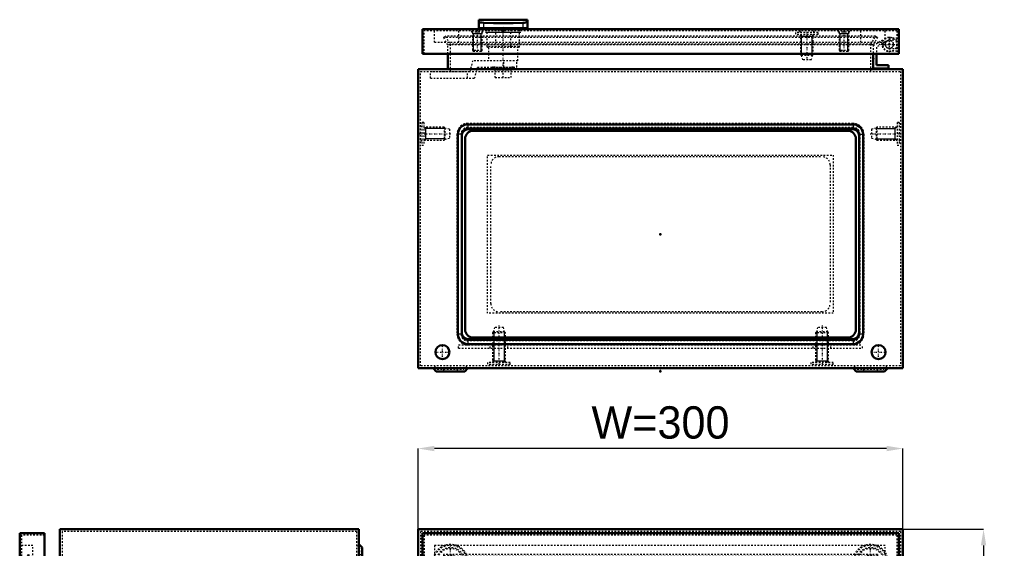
# Model space of a CAD drawing. Header units: millimetres. Extents: x 0 to 1187, y 0 to 972.
# Tile 3 of 4: x 6 to 615, y 645 to 972. Entities that reach past the tile are written whole.
import ezdxf

# ---------------------------------------------------------------- set-up
doc = ezdxf.new("R2010")
doc.units = ezdxf.units.MM
doc.linetypes.add('Center', pattern=[1.5, 0.45, -0.5, 0.05, -0.5])
doc.linetypes.add('Dashed', pattern=[2, 1, -1])
for name, color, linetype, lineweight in [('2d ConnectionPoints', 7, 'Continuous', 50), ('AM_0', 7, 'Continuous', 50), ('AM_4', 3, 'Continuous', 25), ('AM_5', 3, 'Continuous', 25), ('AM_7', 7, 'Center', 25), ('AM_9', 6, 'Dashed', 25)]:
    doc.layers.add(name, color=color, linetype=linetype, lineweight=lineweight)
doc.dimstyles.new('ISO-25', dxfattribs={"dimtxt": 2.5, "dimasz": 2.5, "dimexe": 1.25, "dimexo": 0.625, "dimtad": 1, "dimtxsty": 'Standard', "dimcen": 2.5, "dimadec": 0, "dimazin": 0, "dimtfac": 1, "dimtmove": 0, "dimatfit": 3, "dimfxl": 1, "dimarcsym": 0})

# ---------------------------------------------------------------- blocks, each defined once
blk = doc.blocks.new('13_ADP04030R5_0__0_in_MAS0403021R5_0__1300')
at = {"layer": 'AM_0'}
for p, q in [((5.8, 654.2), (21.2, 654.2)), ((5.8, 654.2), (5.8, 259.2)), ((21.2, 654.2), (21.2, 259.2)), ((5.8, 259.2), (21.2, 259.2))]:
    blk.add_line(p, q, dxfattribs=at)
at = {"layer": 'AM_5'}
for p, q in [((8.6, 609.2), (8.6, 608.59)), ((8.6, 609.2), (8.6, 603.2)), ((10.3, 608.59), (8.6, 608.59)), ((10.3, 603.81), (8.6, 603.81)), ((8.6, 603.2), (8.6, 603.81)), ((19.6, 608.59), (10.3, 608.59)), ((19.6, 603.81), (10.3, 603.81)), ((8.6, 310.2), (8.6, 309.59)), ((8.6, 310.2), (8.6, 304.2)), ((10.3, 309.59), (8.6, 309.59)), ((10.3, 304.81), (8.6, 304.81)), ((8.6, 304.2), (8.6, 304.81)), ((19.6, 309.59), (10.3, 309.59)), ((19.6, 304.81), (10.3, 304.81)), ((9.1, 303.2), (10.27, 302.43)), ((10.27, 303.2), (10.27, 295.2)), ((10.3, 302.43), (10.27, 302.43)), ((22.1, 302.43), (10.3, 302.43)), ((9.1, 295.2), (10.27, 295.97)), ((10.3, 295.97), (10.27, 295.97)), ((22.1, 295.97), (10.3, 295.97))]:
    blk.add_line(p, q, dxfattribs=at)
at = {"layer": 'AM_7'}
for p, q in [((6.37, 606.2), (20.23, 606.2)), ((6.37, 307.2), (20.23, 307.2)), ((6.1, 299.2), (25.79, 299.2))]:
    blk.add_line(p, q, dxfattribs=at)
at = {"layer": 'AM_9'}
for p, q in [((21.2, 653), (7, 653)), ((7, 653), (7, 260.4)), ((14, 646.7), (7, 646.7)), ((14, 266.7), (14, 646.7)), ((14, 631.7), (7, 631.7)), ((7.8, 609.7), (7, 609.7)), ((7.8, 609.7), (7.8, 602.7)), ((18.99, 609.2), (7.8, 609.2)), ((19.6, 608.59), (18.99, 609.2)), ((18.99, 609.2), (18.99, 603.2)), ((18.99, 603.2), (19.6, 603.81)), ((19.6, 608.59), (19.6, 603.81)), ((7, 602.7), (7.8, 602.7)), ((7.8, 603.2), (18.99, 603.2)), ((11.2, 583.95), (11.2, 559.45)), ((11.2, 583.95), (19.4, 583.95)), ((12.13, 559.45), (12.13, 583.95)), ((12.7, 583.95), (12.7, 559.45)), ((17.9, 583.95), (17.9, 559.45)), ((19.4, 583.95), (19.4, 559.45)), ((11.2, 559.45), (19.4, 559.45)), ((7, 468.7), (5.8, 468.7)), ((7, 467.45), (5.8, 467.45)), ((7, 466.85), (5.8, 466.85)), ((7, 461.67), (5.8, 461.67)), ((7, 451.73), (5.8, 451.73)), ((7, 446.55), (5.8, 446.55)), ((7, 445.95), (5.8, 445.95)), ((5.8, 444.7), (7, 444.7)), ((11.2, 353.95), (11.2, 329.45)), ((11.2, 353.95), (19.4, 353.95)), ((12.13, 329.45), (12.13, 353.95)), ((12.7, 353.95), (12.7, 329.45)), ((17.9, 353.95), (17.9, 329.45)), ((19.4, 353.95), (19.4, 329.45)), ((11.2, 329.45), (19.4, 329.45)), ((7.8, 310.7), (7, 310.7)), ((7.8, 310.7), (7.8, 303.7)), ((18.99, 310.2), (7.8, 310.2)), ((9.1, 306.2), (7.9, 306.2)), ((7.9, 306.2), (7.9, 292.2)), ((9.1, 306.2), (9.1, 292.2)), ((19.6, 309.59), (18.99, 310.2)), ((18.99, 310.2), (18.99, 304.2)), ((18.99, 304.2), (19.6, 304.81)), ((19.6, 309.59), (19.6, 304.81)), ((7.9, 303.7), (7, 303.28)), ((7, 303.7), (7.8, 303.7)), ((7.8, 304.2), (18.99, 304.2)), ((21.6, 303.2), (9.1, 303.2)), ((22.1, 302.7), (21.6, 303.2)), ((21.6, 303.2), (21.6, 295.2)), ((24.9, 301.95), (22.1, 302.7)), ((22.1, 302.7), (22.1, 295.7)), ((24.9, 301.95), (24.9, 296.45)), ((7, 295.12), (7.9, 294.7)), ((9.1, 295.2), (21.6, 295.2)), ((21.6, 295.2), (22.1, 295.7)), ((22.1, 295.7), (24.9, 296.45)), ((7.9, 292.2), (9.1, 292.2)), ((14, 281.7), (7, 281.7)), ((14, 266.7), (7, 266.7)), ((7, 260.4), (21.2, 260.4))]:
    blk.add_line(p, q, dxfattribs=at)
blk = doc.blocks.new('15_MAS0403021_0__0_in_MAS0403021R5_0__1300')
at = {"layer": 'AM_0'}
for p, q in [((30.6, 656.7), (30.6, 256.7)), ((30.6, 656.7), (215.8, 656.7)), ((215.8, 656.7), (215.8, 256.7)), ((217.8, 645.48), (215.8, 647.48)), ((217.8, 627.92), (217.8, 645.48)), ((30.6, 638.4), (21.2, 638.4)), ((215.8, 625.92), (217.8, 627.92)), ((217.8, 285.48), (215.8, 287.48)), ((217.8, 267.92), (217.8, 285.48)), ((21.2, 275), (30.6, 275)), ((215.8, 265.92), (217.8, 267.92)), ((30.6, 256.7), (215.8, 256.7))]:
    blk.add_line(p, q, dxfattribs=at)
at = {"layer": 'AM_5'}
for p, q in [((193.3, 634.93), (201.3, 634.93)), ((201.3, 634.93), (203.3, 634.93)), ((203.3, 634.93), (211.13, 634.93)), ((212.3, 635.7), (211.13, 634.93)), ((211.13, 635.7), (211.13, 627.7)), ((193.3, 628.47), (201.3, 628.47)), ((201.3, 628.47), (203.3, 628.47)), ((203.3, 628.47), (211.13, 628.47)), ((212.3, 627.7), (211.13, 628.47)), ((193.3, 284.93), (201.3, 284.93)), ((201.3, 284.93), (203.3, 284.93)), ((203.3, 284.93), (211.13, 284.93)), ((212.3, 285.7), (211.13, 284.93)), ((211.13, 285.7), (211.13, 277.7)), ((193.3, 278.47), (201.3, 278.47)), ((201.3, 278.47), (203.3, 278.47)), ((203.3, 278.47), (211.13, 278.47)), ((212.3, 277.7), (211.13, 278.47))]:
    blk.add_line(p, q, dxfattribs=at)
for centre in [(70.6, 581.7), (70.6, 331.7)]:
    blk.add_arc(centre, 3.23, 75, 15, dxfattribs=at)
at = {"layer": 'AM_7'}
for p, q in [((214.23, 636.7), (217.97, 636.7)), ((189.3, 631.7), (215.59, 631.7)), ((70.6, 574.35), (70.6, 589.05)), ((63.25, 581.7), (77.95, 581.7)), ((70.6, 324.35), (70.6, 339.05)), ((63.25, 331.7), (77.95, 331.7)), ((189.3, 281.7), (215.59, 281.7)), ((214.23, 276.7), (217.97, 276.7)), ((70.96, 260.79), (70.96, 256.5)), ((194.64, 260.79), (194.64, 256.5)), ((205.8, 256.63), (205.8, 258.17))]:
    blk.add_line(p, q, dxfattribs=at)
at = {"layer": 'AM_9'}
for p, q in [((32, 655.3), (32, 258.1)), ((214.4, 655.3), (32, 655.3)), ((214.4, 655.3), (214.4, 258.1)), ((216.4, 644.9), (214.4, 646.9)), ((11, 641.06), (10.3, 639.84)), ((15.6, 638.4), (11, 641.06)), ((11, 641.06), (11, 272.34)), ((216.4, 628.5), (216.4, 644.9)), ((217.8, 640.95), (216.4, 640.95)), ((10.3, 639.84), (15.22, 637)), ((10.3, 639.84), (10.3, 273.56)), ((15.22, 637), (15.22, 276.4)), ((15.22, 637), (32, 637)), ((21.2, 638.4), (15.6, 638.4)), ((15.6, 638.4), (15.6, 275)), ((193.3, 635.2), (190.5, 634.45)), ((190.5, 634.45), (190.5, 628.95)), ((193.8, 635.7), (193.3, 635.2)), ((193.3, 635.2), (193.3, 628.2)), ((212.3, 635.7), (193.8, 635.7)), ((193.8, 635.7), (193.8, 627.7)), ((213.5, 638.7), (212.3, 638.7)), ((212.3, 638.7), (212.3, 624.7)), ((213.5, 638.7), (213.5, 624.7)), ((214.4, 635.78), (213.5, 636.2)), ((190.5, 628.95), (193.3, 628.2)), ((193.3, 628.2), (193.8, 627.7)), ((214.4, 626.5), (216.4, 628.5)), ((216.4, 632.45), (217.8, 632.45)), ((193.8, 627.7), (212.3, 627.7)), ((212.3, 624.7), (213.5, 624.7)), ((213.5, 627.2), (214.4, 627.62)), ((213.5, 288.7), (212.3, 288.7)), ((212.3, 288.7), (212.3, 274.7)), ((213.5, 288.7), (213.5, 274.7)), ((216.4, 284.9), (214.4, 286.9)), ((193.3, 285.2), (190.5, 284.45)), ((190.5, 284.45), (190.5, 278.95)), ((193.8, 285.7), (193.3, 285.2)), ((193.3, 285.2), (193.3, 278.2)), ((212.3, 285.7), (193.8, 285.7)), ((193.8, 285.7), (193.8, 277.7)), ((214.4, 285.78), (213.5, 286.2)), ((216.4, 268.5), (216.4, 284.9)), ((217.8, 280.95), (216.4, 280.95)), ((15.22, 276.4), (10.3, 273.56)), ((11, 272.34), (15.6, 275)), ((32, 276.4), (15.22, 276.4)), ((15.6, 275), (21.2, 275)), ((190.5, 278.95), (193.3, 278.2)), ((193.3, 278.2), (193.8, 277.7)), ((193.8, 277.7), (212.3, 277.7)), ((212.3, 274.7), (213.5, 274.7)), ((213.5, 277.2), (214.4, 277.62)), ((10.3, 273.56), (11, 272.34)), ((214.4, 266.5), (216.4, 268.5)), ((216.4, 272.45), (217.8, 272.45)), ((32, 258.1), (214.4, 258.1)), ((66.72, 260.6), (64.22, 258.1)), ((64.8, 256.7), (67.3, 259.2)), ((198.88, 260.6), (66.72, 260.6)), ((198.3, 259.2), (67.3, 259.2)), ((70.96, 258.1), (70.96, 260.6)), ((70.96, 257.93), (70.96, 256.7)), ((84.8, 259.2), (84.8, 260.6)), ((89.8, 259.2), (89.8, 260.6)), ((175.8, 259.2), (175.8, 260.6)), ((180.8, 259.2), (180.8, 260.6)), ((194.64, 260.6), (194.64, 258.1)), ((194.64, 256.7), (194.64, 257.93)), ((198.3, 259.2), (200.8, 256.7)), ((201.38, 258.1), (198.88, 260.6)), ((201.45, 258.1), (201.45, 256.7)), ((210.15, 256.7), (210.15, 258.1))]:
    blk.add_line(p, q, dxfattribs=at)
for centre, radius in [((70.6, 581.7), 7), ((70.6, 581.7), 4.5), ((70.6, 581.7), 4.08), ((70.6, 581.7), 4), ((70.6, 581.7), 3.5), ((70.6, 581.7), 2.75), ((70.6, 331.7), 7), ((70.6, 331.7), 4.5), ((70.6, 331.7), 4.08), ((70.6, 331.7), 4), ((70.6, 331.7), 3.5), ((70.6, 331.7), 2.75)]:
    blk.add_circle(centre, radius, dxfattribs=at)
blk = doc.blocks.new('21_ADP04030R5_0__0_in_MAS0403021R5_0__1300')
at = {"layer": 'AM_0'}
for p, q in [((255.1, 654.2), (255.1, 259.2)), ((255.1, 654.2), (550.1, 654.2)), ((550.1, 654.2), (550.1, 259.2)), ((255.1, 259.2), (550.1, 259.2))]:
    blk.add_line(p, q, dxfattribs=at)
at = {"layer": 'AM_5'}
for centre, radius in [((289.1, 606.2), 2.39), ((516.1, 606.2), 2.39), ((289.1, 307.2), 2.39), ((516.1, 307.2), 2.39), ((493.1, 299.2), 3.23)]:
    blk.add_arc(centre, radius, 75, 15, dxfattribs=at)
at = {"layer": 'AM_7'}
for p, q in [((289.1, 602.52), (289.1, 609.87)), ((516.1, 602.52), (516.1, 609.87)), ((285.42, 606.2), (292.77, 606.2)), ((512.42, 606.2), (519.77, 606.2)), ((303.79, 467.45), (306.41, 467.45)), ((303.79, 445.95), (306.41, 445.95)), ((289.1, 303.52), (289.1, 310.87)), ((516.1, 303.52), (516.1, 310.87)), ((285.42, 307.2), (292.77, 307.2)), ((493.1, 291.85), (493.1, 306.55)), ((512.42, 307.2), (519.77, 307.2)), ((485.75, 299.2), (500.45, 299.2))]:
    blk.add_line(p, q, dxfattribs=at)
at = {"layer": 'AM_9'}
for p, q in [((548.9, 653), (256.3, 653)), ((256.3, 653), (256.3, 260.4)), ((548.9, 653), (548.9, 260.4)), ((541.6, 646.7), (262.6, 646.7)), ((262.6, 646.7), (262.6, 266.7)), ((541.6, 266.7), (541.6, 646.7)), ((277.6, 631.7), (277.6, 281.7)), ((526.6, 631.7), (277.6, 631.7)), ((526.6, 281.7), (526.6, 631.7)), ((540.1, 583.95), (540.1, 559.45)), ((540.1, 583.95), (548.9, 583.95)), ((540.31, 559.45), (540.31, 583.95)), ((544.2, 583.95), (544.2, 559.45)), ((540.1, 559.45), (548.9, 559.45)), ((303.85, 466.85), (300.13, 466.85)), ((303.85, 467.45), (303.85, 466.85)), ((306.35, 466.85), (306.35, 467.45)), ((310.07, 466.85), (306.35, 466.85)), ((294.95, 461.67), (294.95, 451.73)), ((315.25, 451.73), (315.25, 461.67)), ((300.13, 446.55), (303.85, 446.55)), ((303.85, 446.55), (303.85, 445.95)), ((306.35, 446.55), (310.07, 446.55)), ((306.35, 445.95), (306.35, 446.55)), ((540.1, 353.95), (540.1, 329.45)), ((540.1, 353.95), (548.9, 353.95)), ((540.31, 329.45), (540.31, 353.95)), ((544.2, 353.95), (544.2, 329.45)), ((540.1, 329.45), (548.9, 329.45)), ((277.6, 281.7), (526.6, 281.7)), ((262.6, 266.7), (541.6, 266.7)), ((548.9, 260.4), (256.3, 260.4))]:
    blk.add_line(p, q, dxfattribs=at)
for centre, radius in [((289.1, 606.2), 3.5), ((516.1, 606.2), 3.5), ((289.1, 606.2), 3), ((289.1, 606.2), 2.39), ((516.1, 606.2), 3), ((516.1, 606.2), 2.39), ((289.1, 307.2), 3.5), ((289.1, 307.2), 3), ((289.1, 307.2), 2.39), ((493.1, 299.2), 7), ((516.1, 307.2), 3.5), ((516.1, 307.2), 3), ((516.1, 307.2), 2.39), ((493.1, 299.2), 4.5), ((493.1, 299.2), 4.08), ((493.1, 299.2), 4), ((493.1, 299.2), 3.5), ((493.1, 299.2), 2.75)]:
    blk.add_circle(centre, radius, dxfattribs=at)
for centre, radius, start, end in [((305.1, 456.7), 11.3, 116.07361, 153.92639), ((305.1, 467.45), 1.25, 0, 180), ((305.1, 456.7), 11.3, 26.07361, 63.92639), ((305.1, 456.7), 11.3, 206.07361, 243.92639), ((305.1, 456.7), 11.3, 296.07361, 333.92639), ((305.1, 445.95), 1.25, 180, 0)]:
    blk.add_arc(centre, radius, start, end, dxfattribs=at)
blk = doc.blocks.new('23_MAS0403021_0__0_in_MAS0403021R5_0__1300')
at = {"layer": 'AM_0'}
for p, q in [((252.5, 656.7), (552.5, 656.7)), ((252.5, 656.7), (252.5, 256.7)), ((552.5, 656.7), (552.5, 256.7)), ((252.5, 256.7), (552.5, 256.7))]:
    blk.add_line(p, q, dxfattribs=at)
at = {"layer": 'AM_5'}
for p, q in [((256, 585.7), (257.17, 584.93)), ((257.17, 585.7), (257.17, 577.7)), ((269, 584.93), (257.17, 584.93)), ((256, 577.7), (257.17, 578.47)), ((269, 578.47), (257.17, 578.47)), ((549, 335.7), (547.83, 334.93)), ((547.83, 327.7), (547.83, 335.7)), ((536, 334.93), (547.83, 334.93)), ((536, 328.47), (547.83, 328.47)), ((549, 327.7), (547.83, 328.47))]:
    blk.add_line(p, q, dxfattribs=at)
for centre in [(302.5, 631.7), (502.5, 631.7), (302.5, 281.7), (502.5, 281.7)]:
    blk.add_arc(centre, 3.23, 75, 15, dxfattribs=at)
at = {"layer": 'AM_7'}
for p, q in [((272.5, 625.38), (272.5, 648.02)), ((532.5, 625.38), (532.5, 648.02)), ((261.18, 636.7), (283.82, 636.7)), ((302.5, 624.35), (302.5, 639.05)), ((502.5, 624.35), (502.5, 639.05)), ((521.18, 636.7), (543.82, 636.7)), ((295.15, 631.7), (309.85, 631.7)), ((495.15, 631.7), (509.85, 631.7)), ((253, 581.7), (272.69, 581.7)), ((532.3, 331.7), (551.99, 331.7)), ((272.5, 265.38), (272.5, 288.02)), ((302.5, 274.35), (302.5, 289.05)), ((502.5, 274.35), (502.5, 289.05)), ((532.5, 265.38), (532.5, 288.02)), ((295.15, 281.7), (309.85, 281.7)), ((495.15, 281.7), (509.85, 281.7)), ((261.18, 276.7), (283.82, 276.7)), ((521.18, 276.7), (543.82, 276.7)), ((267.5, 256.63), (267.5, 258.17)), ((283.26, 260.79), (283.26, 256.5)), ((521.74, 260.79), (521.74, 256.5)), ((537.5, 256.63), (537.5, 258.17))]:
    blk.add_line(p, q, dxfattribs=at)
at = {"layer": 'AM_9'}
for p, q in [((253.9, 655.3), (253.9, 258.1)), ((551.1, 655.3), (253.9, 655.3)), ((551.1, 655.3), (551.1, 258.1)), ((268.14, 641.06), (268.14, 272.34)), ((272.2, 637), (268.14, 641.06)), ((536.86, 641.06), (268.14, 641.06)), ((536.86, 641.06), (532.8, 637)), ((536.86, 641.06), (536.86, 272.34)), ((269.36, 639.84), (269.36, 273.56)), ((535.64, 639.84), (269.36, 639.84)), ((270.8, 638.4), (270.8, 275)), ((534.2, 638.4), (270.8, 638.4)), ((272.2, 637), (272.2, 276.4)), ((532.8, 637), (272.2, 637)), ((532.8, 637), (532.8, 276.4)), ((534.2, 638.4), (534.2, 275)), ((535.64, 639.84), (535.64, 273.56)), ((254.8, 586.2), (253.9, 585.78)), ((256, 588.7), (254.8, 588.7)), ((254.8, 588.7), (254.8, 574.7)), ((256, 588.7), (256, 574.7)), ((268.5, 585.7), (256, 585.7)), ((269, 585.2), (268.5, 585.7)), ((268.5, 585.7), (268.5, 577.7)), ((271.8, 584.45), (269, 585.2)), ((269, 585.2), (269, 578.2)), ((271.8, 584.45), (271.8, 578.95)), ((253.9, 577.62), (254.8, 577.2)), ((254.8, 574.7), (256, 574.7)), ((256, 577.7), (268.5, 577.7)), ((268.5, 577.7), (269, 578.2)), ((269, 578.2), (271.8, 578.95)), ((536.5, 335.7), (536, 335.2)), ((549, 335.7), (536.5, 335.7)), ((536.5, 335.7), (536.5, 327.7)), ((550.2, 338.7), (549, 338.7)), ((549, 338.7), (549, 324.7)), ((550.2, 338.7), (550.2, 324.7)), ((551.1, 335.78), (550.2, 336.2)), ((536, 335.2), (533.2, 334.45)), ((533.2, 334.45), (533.2, 328.95)), ((536, 335.2), (536, 328.2)), ((533.2, 328.95), (536, 328.2)), ((536, 328.2), (536.5, 327.7)), ((536.5, 327.7), (549, 327.7)), ((549, 324.7), (550.2, 324.7)), ((550.2, 327.2), (551.1, 327.62)), ((268.14, 272.34), (272.2, 276.4)), ((534.2, 275), (270.8, 275)), ((532.8, 276.4), (272.2, 276.4)), ((532.8, 276.4), (536.86, 272.34)), ((536.86, 272.34), (268.14, 272.34)), ((535.64, 273.56), (269.36, 273.56)), ((253.9, 258.1), (551.1, 258.1)), ((263.15, 258.1), (263.15, 256.7)), ((271.85, 256.7), (271.85, 258.1)), ((276.51, 258.1), (279.01, 260.6)), ((279.59, 259.2), (277.09, 256.7)), ((279.01, 260.6), (525.99, 260.6)), ((283.26, 260.6), (283.26, 256.7)), ((297.5, 259.2), (297.5, 260.6)), ((302.5, 259.2), (302.5, 260.6)), ((502.5, 259.2), (502.5, 260.6)), ((507.5, 259.2), (507.5, 260.6)), ((521.74, 260.6), (521.74, 256.7)), ((525.41, 259.2), (527.91, 256.7)), ((528.49, 258.1), (525.99, 260.6)), ((533.15, 258.1), (533.15, 256.7)), ((541.85, 256.7), (541.85, 258.1))]:
    blk.add_line(p, q, dxfattribs=at)
for centre, radius in [((272.5, 636.7), 10.78), ((272.5, 636.7), 10.2), ((532.5, 636.7), 10.78), ((532.5, 636.7), 10.2), ((272.5, 636.7), 8.78), ((272.5, 636.7), 8.2), ((272.5, 636.7), 4.25), ((532.5, 636.7), 8.78), ((532.5, 636.7), 8.2), ((532.5, 636.7), 4.25), ((302.5, 631.7), 7), ((302.5, 631.7), 4.5), ((302.5, 631.7), 4.08), ((302.5, 631.7), 4), ((302.5, 631.7), 3.5), ((302.5, 631.7), 2.75), ((502.5, 631.7), 7), ((502.5, 631.7), 4.5), ((502.5, 631.7), 4.08), ((502.5, 631.7), 4), ((502.5, 631.7), 3.5), ((502.5, 631.7), 2.75), ((272.5, 276.7), 10.78), ((272.5, 276.7), 10.2), ((302.5, 281.7), 7), ((502.5, 281.7), 7), ((532.5, 276.7), 10.78), ((532.5, 276.7), 10.2), ((272.5, 276.7), 8.78), ((272.5, 276.7), 8.2), ((272.5, 276.7), 4.25), ((302.5, 281.7), 4.5), ((302.5, 281.7), 4.08), ((302.5, 281.7), 4), ((302.5, 281.7), 3.5), ((302.5, 281.7), 2.75), ((502.5, 281.7), 4.5), ((502.5, 281.7), 4.08), ((502.5, 281.7), 4), ((502.5, 281.7), 3.5), ((502.5, 281.7), 2.75), ((532.5, 276.7), 8.78), ((532.5, 276.7), 8.2), ((532.5, 276.7), 4.25)]:
    blk.add_circle(centre, radius, dxfattribs=at)
blk = doc.blocks.new('40_AG01_GPG_0__0_in_MAS0403021R5_0__1300')
at = {"layer": 'AM_0'}
for p, q in [((283.5, 904.4), (521.5, 904.4)), ((279.5, 778.4), (279.5, 900.4)), ((525.5, 900.4), (525.5, 778.4)), ((521.5, 774.4), (283.5, 774.4))]:
    blk.add_line(p, q, dxfattribs=at)
for centre, start, end in [((283.5, 900.4), 90, 180), ((521.5, 900.4), 0, 90), ((283.5, 778.4), 180, 270), ((521.5, 778.4), 270, 0)]:
    blk.add_arc(centre, 4, start, end, dxfattribs=at)
at = {"layer": 'AM_9'}
for p, q in [((295.5, 790.4), (295.5, 888.4)), ((295.5, 888.4), (509.5, 888.4)), ((509.5, 888.4), (509.5, 790.4)), ((509.5, 790.4), (295.5, 790.4))]:
    blk.add_line(p, q, dxfattribs=at)
blk = doc.blocks.new('41_AF01R5_GP_0__0_in_MAS0403021R5_0__1300')
at = {"layer": 'AM_0'}
for p, q in [((286.5, 903.4), (518.5, 903.4)), ((281.5, 780.4), (281.5, 898.4)), ((523.5, 898.4), (523.5, 780.4)), ((518.5, 775.4), (286.5, 775.4))]:
    blk.add_line(p, q, dxfattribs=at)
for centre, start, end in [((286.5, 898.4), 90, 180), ((518.5, 898.4), 360, 90), ((286.5, 780.4), 180, 270), ((518.5, 780.4), 270, 0)]:
    blk.add_arc(centre, 5, start, end, dxfattribs=at)
blk = doc.blocks.new('42_AMP04030_MPL_0__0_in_MAS0403021R5_0__1300')
at = {"layer": 'AM_9'}
for p, q in [((277.5, 770.9), (527.5, 770.9)), ((277.5, 768.9), (277.5, 770.9)), ((277.5, 768.9), (527.5, 768.9)), ((297, 768.9), (297, 770.9)), ((308, 768.9), (308, 770.9)), ((497, 768.9), (497, 770.9)), ((508, 768.9), (508, 770.9)), ((527.5, 768.9), (527.5, 770.9))]:
    blk.add_line(p, q, dxfattribs=at)
blk = doc.blocks.new('43_ALL503_0_0__0_in_MAS0403021R5_0__1300')
at = {"layer": 'AM_0'}
for p, q in [((290.1, 972.2), (290.1, 967)), ((320.1, 972.2), (290.1, 972.2)), ((320.1, 972.2), (320.1, 967)), ((320.1, 967), (290.1, 967)), ((291.6, 967), (291.6, 966.4)), ((318.6, 966.4), (318.6, 967))]:
    blk.add_line(p, q, dxfattribs=at)
for points in [[(292.85, 970.29), (291.93, 970.37), (291.17, 970.49), (290.46, 970.71), (290.12, 970.95), (290.1, 971.03)], [(317.35, 970.29), (311.4, 970.1), (305.34, 970.04), (299.1, 970.1), (292.85, 970.29)], [(320.1, 971.03), (319.82, 970.75), (319.48, 970.62), (319, 970.49), (318.17, 970.35), (317.35, 970.29)]]:
    blk.add_lwpolyline(points, dxfattribs=at)
at = {"layer": 'AM_4'}
for p, q in [((292.85, 970.29), (292.85, 967)), ((317.35, 970.29), (317.35, 967))]:
    blk.add_line(p, q, dxfattribs=at)
at = {"layer": 'AM_5'}
for p, q in [((294.1, 966), (294.59, 965.2)), ((294.1, 964.5), (316.1, 964.5)), ((316.1, 966), (315.61, 965.2))]:
    blk.add_line(p, q, dxfattribs=at)
at = {"layer": 'AM_7'}
blk.add_line((305.1, 938.91), (305.1, 968.01), dxfattribs=at)
at = {"layer": 'AM_9'}
for p, q in [((315.25, 966), (294.95, 966)), ((295.2, 955.5), (295.2, 966)), ((300.31, 966), (300.31, 955.5)), ((300.48, 966.4), (300.48, 966)), ((309.72, 966), (309.72, 966.4)), ((309.89, 955.5), (309.89, 966)), ((315, 966), (315, 955.5)), ((295.7, 955), (295.2, 955.5)), ((315, 955.5), (295.2, 955.5)), ((314.5, 955), (295.7, 955)), ((296.1, 955), (296.1, 946.82)), ((300.31, 955.5), (300.42, 955)), ((309.78, 955), (309.89, 955.5)), ((314.1, 946.82), (314.1, 955)), ((315, 955.5), (314.5, 955)), ((286.23, 946.82), (284.39, 939.94)), ((314.1, 946.82), (286.23, 946.82)), ((305.47, 942.82), (305.47, 946.82)), ((313.6, 942.82), (313.6, 946.82)), ((284.39, 939.94), (260.1, 939.94)), ((260.1, 935.94), (260.1, 939.94)), ((283.06, 935.94), (283.06, 939.94)), ((287.46, 935.94), (289.3, 942.82)), ((289.3, 942.82), (313.6, 942.82)), ((298.51, 941.64), (300.1, 941.06)), ((298.51, 941.64), (311.69, 941.64)), ((300.1, 942.81), (298.72, 942.8)), ((298.72, 942.8), (311.48, 942.8)), ((300.1, 942.81), (300.1, 942.82)), ((300.1, 936.32), (300.1, 941.34)), ((305.1, 942.81), (305.1, 942.82)), ((305.1, 936.32), (305.1, 941.34)), ((310.1, 942.81), (310.1, 942.82)), ((311.48, 942.8), (310.1, 942.81)), ((310.1, 941.06), (311.69, 941.64)), ((310.1, 936.32), (310.1, 941.34)), ((260.1, 935.94), (287.46, 935.94)), ((300.1, 936.32), (310.1, 936.32))]:
    blk.add_line(p, q, dxfattribs=at)
for points in [[(300.1, 941.34), (301.32, 941.14), (302.56, 941.06), (303.83, 941.13), (305.1, 941.34)], [(305.1, 941.34), (306.32, 941.14), (307.56, 941.06), (308.83, 941.13), (310.1, 941.34)]]:
    blk.add_lwpolyline(points, dxfattribs=at)
for centre, start, end in [((298.72, 942.2), 90.32177, 250), ((311.48, 942.2), 290, 89.67823)]:
    blk.add_arc(centre, 0.6, start, end, dxfattribs=at)
blk = doc.blocks.new('44_ADP04030R5_0__0_in_MAS0403021R5_0__1300')
at = {"layer": 'AM_0'}
for p, q in [((255.1, 951), (255.1, 966.4)), ((255.1, 966.4), (550.1, 966.4)), ((550.1, 966.4), (550.1, 951)), ((550.1, 951), (255.1, 951))]:
    blk.add_line(p, q, dxfattribs=at)
at = {"layer": 'AM_5'}
for p, q in [((286.1, 963.6), (286.71, 963.6)), ((286.1, 963.6), (292.1, 963.6)), ((286.71, 961.9), (286.71, 963.6)), ((291.49, 961.9), (291.49, 963.6)), ((292.1, 963.6), (291.49, 963.6)), ((489.1, 963.1), (489.87, 961.93)), ((497.1, 963.1), (496.33, 961.93)), ((513.1, 963.6), (513.71, 963.6)), ((513.1, 963.6), (519.1, 963.6)), ((513.71, 961.9), (513.71, 963.6)), ((518.49, 961.9), (518.49, 963.6)), ((519.1, 963.6), (518.49, 963.6)), ((286.71, 952.6), (286.71, 961.9)), ((291.49, 952.6), (291.49, 961.9)), ((489.1, 961.93), (497.1, 961.93)), ((489.87, 961.9), (489.87, 961.93)), ((489.87, 950.1), (489.87, 961.9)), ((496.33, 961.9), (496.33, 961.93)), ((496.33, 950.1), (496.33, 961.9)), ((513.71, 952.6), (513.71, 961.9)), ((518.49, 952.6), (518.49, 961.9))]:
    blk.add_line(p, q, dxfattribs=at)
at = {"layer": 'AM_7'}
for p, q in [((289.1, 965.83), (289.1, 951.97)), ((493.1, 966.09), (493.1, 946.4)), ((516.1, 965.83), (516.1, 951.97))]:
    blk.add_line(p, q, dxfattribs=at)
at = {"layer": 'AM_9'}
for p, q in [((548.9, 965.2), (256.3, 965.2)), ((256.3, 951), (256.3, 965.2)), ((262.6, 958.2), (262.6, 965.2)), ((277.6, 958.2), (277.6, 965.2)), ((285.6, 965.2), (285.6, 964.4)), ((292.6, 964.4), (285.6, 964.4)), ((286.1, 964.4), (286.1, 953.21)), ((292.1, 953.21), (292.1, 964.4)), ((292.6, 964.4), (292.6, 965.2)), ((294.95, 965.2), (294.95, 966.4)), ((300.13, 965.2), (300.13, 966.4)), ((303.85, 965.2), (303.85, 966.4)), ((306.35, 965.2), (306.35, 966.4)), ((310.07, 965.2), (310.07, 966.4)), ((315.25, 965.2), (315.25, 966.4)), ((486.1, 964.3), (486.1, 963.1)), ((500.1, 964.3), (486.1, 964.3)), ((500.1, 963.1), (486.1, 963.1)), ((489.02, 965.2), (488.6, 964.3)), ((489.1, 963.1), (489.1, 950.6)), ((497.1, 950.6), (497.1, 963.1)), ((497.6, 964.3), (497.18, 965.2)), ((500.1, 963.1), (500.1, 964.3)), ((512.6, 965.2), (512.6, 964.4)), ((519.6, 964.4), (512.6, 964.4)), ((513.1, 964.4), (513.1, 953.21)), ((519.1, 953.21), (519.1, 964.4)), ((519.6, 964.4), (519.6, 965.2)), ((526.6, 958.2), (526.6, 965.2)), ((541.6, 958.2), (541.6, 965.2)), ((548.9, 965.2), (548.9, 951)), ((262.6, 958.2), (541.6, 958.2)), ((544.2, 961), (548.9, 961)), ((548.9, 959.5), (544.2, 959.5)), ((286.1, 953.21), (286.71, 952.6)), ((292.1, 953.21), (286.1, 953.21)), ((291.49, 952.6), (286.71, 952.6)), ((291.49, 952.6), (292.1, 953.21)), ((513.1, 953.21), (513.71, 952.6)), ((519.1, 953.21), (513.1, 953.21)), ((518.49, 952.6), (513.71, 952.6)), ((518.49, 952.6), (519.1, 953.21)), ((544.2, 954.3), (548.9, 954.3)), ((548.9, 952.8), (544.2, 952.8)), ((489.1, 950.6), (489.6, 950.1)), ((497.1, 950.6), (489.1, 950.6)), ((489.6, 950.1), (490.35, 947.3)), ((496.6, 950.1), (489.6, 950.1)), ((495.85, 947.3), (490.35, 947.3)), ((495.85, 947.3), (496.6, 950.1)), ((496.6, 950.1), (497.1, 950.6))]:
    blk.add_line(p, q, dxfattribs=at)
for radius, start, end in [(4.1, 161.51399, 270), (4.1, 90, 129.3567), (2.6, 90, 270)]:
    blk.add_arc((544.2, 956.9), radius, start, end, dxfattribs=at)
blk = doc.blocks.new('45_MMSH06SS_0__right_0_in_MAS0403021R5_0__1300')
at = {"layer": 'AM_0'}
for p, q in [((536.2, 951), (536.2, 944)), ((543.7, 942), (534.2, 942)), ((536.2, 944), (543.7, 944)), ((543.7, 944), (543.7, 942))]:
    blk.add_line(p, q, dxfattribs=at)
at = {"layer": 'AM_7'}
for p, q in [((544.2, 952.17), (544.2, 961.62)), ((539.47, 956.9), (548.92, 956.9))]:
    blk.add_line(p, q, dxfattribs=at)
at = {"layer": 'AM_9'}
for p, q in [((534.2, 956.29), (541.94, 960.79)), ((542.94, 959.06), (536.2, 955.14)), ((538.3, 956.36), (537.29, 958.09)), ((536.2, 955.14), (536.2, 951)), ((539.7, 956.9), (541.7, 956.9))]:
    blk.add_line(p, q, dxfattribs=at)
for radius in [4.5, 2.45]:
    blk.add_circle((544.2, 956.9), radius, dxfattribs=at)
blk.add_arc((544.2, 956.9), 2.5, 180, 120.2, dxfattribs=at)
blk = doc.blocks.new('46_MAS0403021_0__0_in_MAS0403021R5_0__1300')
at = {"layer": 'AM_0'}
for p, q in [((270.8, 941.6), (270.8, 951)), ((534.2, 951), (534.2, 941.6)), ((252.5, 756.4), (252.5, 941.6)), ((252.5, 941.6), (552.5, 941.6)), ((552.5, 941.6), (552.5, 756.4)), ((521.74, 907.4), (283.26, 907.4)), ((521.74, 904.9), (283.26, 904.9)), ((277.09, 901.24), (277.09, 777.56)), ((527.91, 901.24), (527.91, 777.56)), ((521.74, 773.9), (283.26, 773.9)), ((521.74, 771.4), (283.26, 771.4)), ((552.5, 756.4), (252.5, 756.4)), ((261.72, 756.4), (263.72, 754.4)), ((281.28, 754.4), (283.28, 756.4)), ((521.72, 756.4), (523.72, 754.4)), ((541.28, 754.4), (543.28, 756.4)), ((263.72, 754.4), (281.28, 754.4)), ((523.72, 754.4), (541.28, 754.4))]:
    blk.add_line(p, q, dxfattribs=at)
for centre in [(267.5, 766.4), (537.5, 766.4)]:
    blk.add_circle(centre, 4.35, dxfattribs=at)
for centre, radius, start, end in [((283.26, 901.24), 6.16, 90, 179.99942), ((283.26, 901.24), 3.66, 90, 179.99903), ((521.74, 901.24), 6.16, 0.00058, 90), ((521.74, 901.24), 3.66, 0.00097, 90), ((283.26, 777.56), 6.16, 180.00058, 270), ((283.26, 777.56), 3.66, 180.00097, 270), ((521.74, 777.56), 3.66, 270, 359.99903), ((521.74, 777.56), 6.16, 270, 359.99942)]:
    blk.add_arc(centre, radius, start, end, dxfattribs=at)
at = {"layer": 'AM_4'}
for p, q in [((283.26, 907.4), (283.26, 904.9)), ((521.74, 907.4), (521.74, 904.9)), ((279.59, 901.24), (277.09, 901.24)), ((525.41, 901.24), (527.91, 901.24)), ((279.59, 777.56), (277.09, 777.56)), ((527.91, 777.56), (525.41, 777.56)), ((283.26, 773.9), (283.26, 771.4)), ((521.74, 773.9), (521.74, 771.4))]:
    blk.add_line(p, q, dxfattribs=at)
at = {"layer": 'AM_5'}
for p, q in [((256, 905.6), (257.17, 904.83)), ((257.17, 897.6), (257.17, 905.6)), ((269, 904.83), (257.17, 904.83)), ((536, 904.83), (547.83, 904.83)), ((547.83, 897.6), (547.83, 905.6)), ((549, 905.6), (547.83, 904.83)), ((256, 897.6), (257.17, 898.37)), ((269, 898.37), (257.17, 898.37)), ((536, 898.37), (547.83, 898.37)), ((549, 897.6), (547.83, 898.37)), ((299.27, 778.9), (299.27, 774.4)), ((299.27, 774.4), (299.27, 761.07)), ((305.73, 778.9), (305.73, 774.4)), ((305.73, 774.4), (305.73, 761.07)), ((499.27, 778.9), (499.27, 774.4)), ((499.27, 774.4), (499.27, 761.07)), ((505.73, 778.9), (505.73, 774.4)), ((505.73, 774.4), (505.73, 761.07)), ((299.27, 770.9), (299.27, 768.9)), ((305.73, 770.9), (305.73, 768.9)), ((499.27, 770.9), (499.27, 768.9)), ((505.73, 770.9), (505.73, 768.9)), ((298.5, 761.07), (306.5, 761.07)), ((298.5, 759.9), (299.27, 761.07)), ((306.5, 759.9), (305.73, 761.07)), ((498.5, 759.9), (499.27, 761.07)), ((498.5, 761.07), (506.5, 761.07)), ((506.5, 759.9), (505.73, 761.07))]:
    blk.add_line(p, q, dxfattribs=at)
at = {"layer": 'AM_7'}
for p, q in [((253, 901.6), (272.69, 901.6)), ((532.3, 901.6), (551.99, 901.6)), ((302.5, 782.89), (302.5, 756.6)), ((502.5, 782.89), (502.5, 756.6)), ((267.5, 761.83), (267.5, 770.97)), ((537.5, 761.83), (537.5, 770.97)), ((262.93, 766.4), (272.07, 766.4)), ((532.93, 766.4), (542.07, 766.4)), ((272.5, 757.97), (272.5, 754.23)), ((532.5, 757.97), (532.5, 754.23))]:
    blk.add_line(p, q, dxfattribs=at)
at = {"layer": 'AM_9'}
for p, q in [((268.14, 961.2), (269.36, 961.9)), ((270.8, 956.6), (268.14, 961.2)), ((536.86, 961.2), (268.14, 961.2)), ((269.36, 961.9), (272.2, 956.98)), ((535.64, 961.9), (269.36, 961.9)), ((532.8, 956.98), (535.64, 961.9)), ((536.86, 961.2), (534.2, 956.6)), ((535.64, 961.9), (536.86, 961.2)), ((270.8, 951), (270.8, 956.6)), ((534.2, 956.6), (270.8, 956.6)), ((532.8, 956.98), (272.2, 956.98)), ((272.2, 956.98), (272.2, 940.2)), ((532.8, 940.2), (532.8, 956.98)), ((534.2, 956.6), (534.2, 951)), ((253.9, 940.2), (551.1, 940.2)), ((253.9, 757.8), (253.9, 940.2)), ((551.1, 940.2), (551.1, 757.8)), ((256, 908.6), (254.8, 908.6)), ((254.8, 908.6), (254.8, 894.6)), ((256, 908.6), (256, 894.6)), ((550.2, 908.6), (549, 908.6)), ((549, 908.6), (549, 894.6)), ((550.2, 908.6), (550.2, 894.6)), ((254.8, 906.1), (253.9, 905.68)), ((268.5, 905.6), (256, 905.6)), ((269, 905.1), (268.5, 905.6)), ((268.5, 905.6), (268.5, 897.6)), ((271.8, 904.35), (269, 905.1)), ((269, 905.1), (269, 898.1)), ((271.8, 904.35), (271.8, 898.85)), ((521.74, 907.98), (283.26, 907.98)), ((283.26, 907.4), (283.26, 907.98)), ((521.74, 905.48), (283.26, 905.48)), ((521.74, 907.4), (521.74, 907.98)), ((536, 905.1), (533.2, 904.35)), ((533.2, 904.35), (533.2, 898.85)), ((536.5, 905.6), (536, 905.1)), ((536, 905.1), (536, 898.1)), ((549, 905.6), (536.5, 905.6)), ((536.5, 905.6), (536.5, 897.6)), ((551.1, 905.68), (550.2, 906.1)), ((253.9, 897.52), (254.8, 897.1)), ((256, 897.6), (268.5, 897.6)), ((268.5, 897.6), (269, 898.1)), ((269, 898.1), (271.8, 898.85)), ((276.51, 901.24), (276.92, 901.24)), ((276.51, 901.24), (276.51, 777.56)), ((279.01, 901.24), (279.01, 777.56)), ((279.59, 901.24), (279.59, 777.56)), ((525.41, 901.24), (525.41, 777.56)), ((525.99, 901.24), (525.99, 777.56)), ((528.49, 901.24), (528.08, 901.24)), ((528.49, 901.24), (528.49, 777.56)), ((533.2, 898.85), (536, 898.1)), ((536, 898.1), (536.5, 897.6)), ((536.5, 897.6), (549, 897.6)), ((550.2, 897.1), (551.1, 897.52)), ((254.8, 894.6), (256, 894.6)), ((549, 894.6), (550.2, 894.6)), ((302.5, 887.4), (502.5, 887.4)), ((297.5, 796.4), (297.5, 882.4)), ((507.5, 882.4), (507.5, 796.4)), ((502.5, 791.4), (302.5, 791.4)), ((299.75, 781.7), (299, 778.9)), ((305.25, 781.7), (299.75, 781.7)), ((306, 778.9), (305.25, 781.7)), ((499.75, 781.7), (499, 778.9)), ((505.25, 781.7), (499.75, 781.7)), ((506, 778.9), (505.25, 781.7)), ((276.92, 777.56), (276.51, 777.56)), ((299, 778.9), (298.5, 778.4)), ((298.5, 778.4), (298.5, 759.9)), ((306.5, 778.4), (298.5, 778.4)), ((306, 778.9), (299, 778.9)), ((306.5, 778.4), (306, 778.9)), ((306.5, 759.9), (306.5, 778.4)), ((499, 778.9), (498.5, 778.4)), ((498.5, 778.4), (498.5, 759.9)), ((506.5, 778.4), (498.5, 778.4)), ((506, 778.9), (499, 778.9)), ((506.5, 778.4), (506, 778.9)), ((506.5, 759.9), (506.5, 778.4)), ((528.08, 777.56), (528.49, 777.56)), ((521.74, 773.32), (283.26, 773.32)), ((283.26, 770.82), (283.26, 771.4)), ((521.74, 770.82), (283.26, 770.82)), ((521.74, 770.82), (521.74, 771.4)), ((551.1, 757.8), (253.9, 757.8)), ((262.3, 757.8), (264.3, 755.8)), ((280.7, 755.8), (282.7, 757.8)), ((295.5, 759.9), (295.5, 758.7)), ((309.5, 759.9), (295.5, 759.9)), ((309.5, 758.7), (295.5, 758.7)), ((298, 758.7), (298.42, 757.8)), ((306.58, 757.8), (307, 758.7)), ((309.5, 758.7), (309.5, 759.9)), ((495.5, 759.9), (495.5, 758.7)), ((509.5, 759.9), (495.5, 759.9)), ((509.5, 758.7), (495.5, 758.7)), ((498, 758.7), (498.42, 757.8)), ((506.58, 757.8), (507, 758.7)), ((509.5, 758.7), (509.5, 759.9)), ((522.3, 757.8), (524.3, 755.8)), ((540.7, 755.8), (542.7, 757.8)), ((264.3, 755.8), (280.7, 755.8)), ((268.25, 755.8), (268.25, 754.4)), ((276.75, 754.4), (276.75, 755.8)), ((524.3, 755.8), (540.7, 755.8)), ((528.25, 755.8), (528.25, 754.4)), ((536.75, 754.4), (536.75, 755.8))]:
    blk.add_line(p, q, dxfattribs=at)
for centre, radius, start, end in [((283.26, 901.24), 6.74, 90, 179.99947), ((283.26, 901.24), 4.24, 90, 179.99916), ((521.74, 901.24), 6.74, 0.00053, 90), ((521.74, 901.24), 4.24, 0.00084, 90), ((302.5, 882.4), 5, 90, 180), ((502.5, 882.4), 5, 360, 90), ((302.5, 796.4), 5, 180, 270), ((502.5, 796.4), 5, 270, 0), ((283.26, 777.56), 6.74, 180.00053, 270), ((283.26, 777.56), 4.24, 180.00084, 270), ((521.74, 777.56), 4.24, 270, 359.99916), ((521.74, 777.56), 6.74, 270, 359.99947)]:
    blk.add_arc(centre, radius, start, end, dxfattribs=at)
blk = doc.blocks.new('*D48')
at = {"layer": 'AM_5', "color": 0, "lineweight": -2}
for p, q in [((252.5, 656.7), (252.5, 706.7)), ((542.5, 706.7), (262.5, 706.7)), ((552.5, 656.7), (552.5, 706.7))]:
    blk.add_line(p, q, dxfattribs=at)
at = {"layer": 'AM_5', "color": 0}
for points in [[(262.5, 708.37), (262.5, 705.03), (252.5, 706.7)], [(542.5, 705.03), (542.5, 708.37), (552.5, 706.7)]]:
    blk.add_solid(points, dxfattribs=at)
at = {"layer": 'Defpoints', "color": 0}
for p in [(252.5, 696.7), (252.5, 656.7), (552.5, 656.7)]:
    blk.add_point(p, dxfattribs=at)
at = {"layer": 'AM_5', "color": 0, "insert": (402.5, 722.7), "char_height": 20, "attachment_point": 5}
blk.add_mtext('W=300', dxfattribs=at)
blk = doc.blocks.new('*D49')
at = {"layer": 'AM_5', "color": 0, "lineweight": -2}
for p, q in [((552.5, 656.7), (602.5, 656.7)), ((602.5, 646.7), (602.5, 510.8)), ((602.5, 266.7), (602.5, 402.6)), ((552.5, 256.7), (602.5, 256.7))]:
    blk.add_line(p, q, dxfattribs=at)
at = {"layer": 'AM_5', "color": 0}
for points in [[(604.17, 646.7), (600.83, 646.7), (602.5, 656.7)], [(600.83, 266.7), (604.17, 266.7), (602.5, 256.7)]]:
    blk.add_solid(points, dxfattribs=at)
at = {"layer": 'Defpoints', "color": 0}
for p in [(552.5, 656.7), (592.5, 656.7), (552.5, 256.7)]:
    blk.add_point(p, dxfattribs=at)
at = {"layer": 'AM_5', "color": 0, "insert": (602.5, 456.7), "char_height": 20, "attachment_point": 5, "rotation": 90}
blk.add_mtext('H=400', dxfattribs=at)

msp = doc.modelspace()

# ---------------------------------------------------------------- linework, layer by layer
at = {"layer": '2d ConnectionPoints'}
for p in [(305.1, 966.4), (305.1, 966.4), (305.1, 965.2), (305.1, 965.2), (544.2, 956.9), (544.2, 956.9), (544.2, 956.9), (534.2, 948), (534.2, 948), (534.2, 948), (534.2, 948), (534.2, 948), (402.5, 839.4), (402.5, 839.4), (402.5, 839.4), (402.5, 770.9), (402.5, 770.9), (402.5, 756.4), (402.5, 754.4)]:
    msp.add_point(p, dxfattribs=at)

# ---------------------------------------------------------------- block references
for name in ['43_ALL503_0_0__0_in_MAS0403021R5_0__1300', '44_ADP04030R5_0__0_in_MAS0403021R5_0__1300', '46_MAS0403021_0__0_in_MAS0403021R5_0__1300', '45_MMSH06SS_0__right_0_in_MAS0403021R5_0__1300', '40_AG01_GPG_0__0_in_MAS0403021R5_0__1300', '41_AF01R5_GP_0__0_in_MAS0403021R5_0__1300', '42_AMP04030_MPL_0__0_in_MAS0403021R5_0__1300', '13_ADP04030R5_0__0_in_MAS0403021R5_0__1300', '15_MAS0403021_0__0_in_MAS0403021R5_0__1300', '23_MAS0403021_0__0_in_MAS0403021R5_0__1300', '21_ADP04030R5_0__0_in_MAS0403021R5_0__1300']:
    msp.add_blockref(name, (0, 0))

# ---------------------------------------------------------------- dimensions: what is measured, and where the dimension line sits
at = {"layer": 'AM_5'}
dim = msp.add_linear_dim(base=(252.5, 706.7), p1=(552.5, 656.7), p2=(252.5, 656.7), text='W=300', dimstyle='ISO-25', override={"dimtxt": 20, "dimasz": 10, "dimexe": 0, "dimexo": 0, "dimgap": 6}, dxfattribs=at)
dim.commit()
dim.dimension.update_dxf_attribs({"geometry": '*D48', "text_midpoint": (402.5, 706.7), "dimtype": 160})
dim = msp.add_linear_dim(base=(602.5, 656.7), p1=(552.5, 256.7), p2=(552.5, 656.7), angle=90, text='H=400', dimstyle='ISO-25', override={"dimtxt": 20, "dimasz": 10, "dimexe": 0, "dimexo": 0, "dimgap": 6}, dxfattribs=at)
dim.commit()
dim.dimension.update_dxf_attribs({"geometry": '*D49', "text_midpoint": (602.5, 456.7), "dimtype": 160, "text_rotation": 90})

doc.saveas('drawing.dxf')
